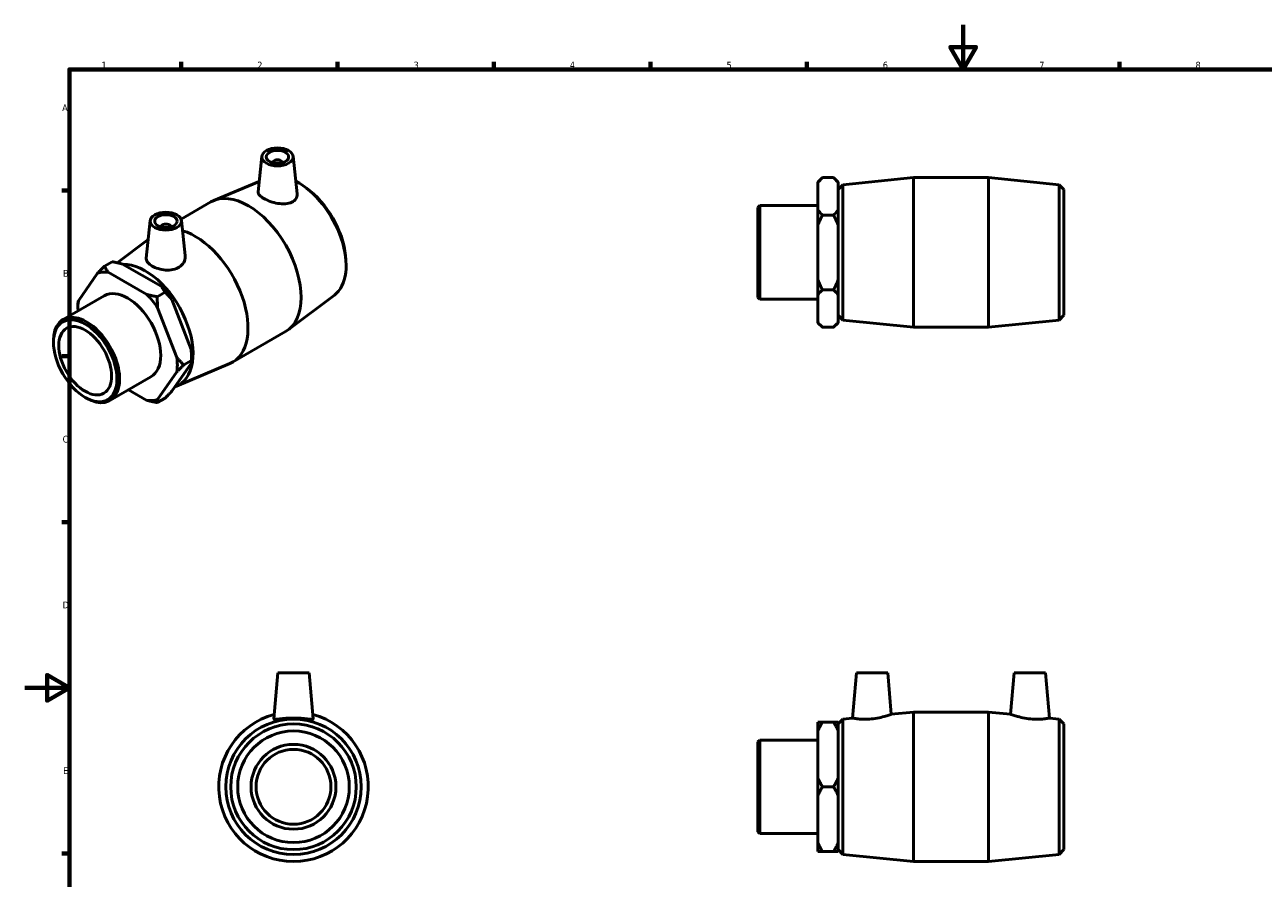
# Model space of a CAD drawing. Header units: millimetres. Extents: x 0 to 895, y -151 to 594.
# Tile 2 of 3: x 0 to 555, y 212 to 594. Entities that reach past the tile are written whole.
import ezdxf

# ---------------------------------------------------------------- set-up
doc = ezdxf.new("R2010")
doc.units = ezdxf.units.MM
doc.layers.add('Border (ANSI)', color=7, linetype='Continuous', lineweight=70)
doc.layers.add('Visible (ANSI)', color=7, linetype='Continuous', lineweight=50)
doc.styles.add('Note Text (ANSI)', font='tahoma.ttf')

# ---------------------------------------------------------------- blocks, each defined once
blk = doc.blocks.new('Borders Default Border')
at = {"layer": 'Border (ANSI)'}
for p, q in [((70.08, 574), (70.08, 577.45)), ((140.17, 574), (140.17, 577.45)), ((210.25, 574), (210.25, 577.45)), ((280.33, 574), (280.33, 577.45)), ((350.42, 574), (350.42, 577.45)), ((490.58, 574), (490.58, 577.45)), ((20, 519.75), (16.55, 519.75)), ((20, 445.5), (16.55, 445.5)), ((20, 371.25), (16.55, 371.25)), ((20, 222.75), (16.55, 222.75))]:
    blk.add_line(p, q, dxfattribs=at)
at = {"layer": 'Border (ANSI)', "flags": 128}
for points in [[(420.5, 594), (420.5, 574), (414.73, 584), (426.27, 584), (420.5, 574)], [(20, 20), (20, 574), (821, 574), (821, 20), (20, 20)], [(0, 297), (20, 297), (10, 302.77), (10, 291.23), (20, 297)]]:
    blk.add_lwpolyline(points, dxfattribs=at)
at = {"layer": 'Border (ANSI)', "color": 230, "true_color": 0xff0080, "char_height": 3.05, "attachment_point": 7, "style": 'Note Text (ANSI)'}
for s, insert in [('1', (34.35, 574.4)), ('2', (104.2, 574.4)), ('3', (174.26, 574.34)), ('4', (244.23, 574.4)), ('5', (314.48, 574.34)), ('6', (384.49, 574.34)), ('7', (454.6, 574.4)), ('8', (524.63, 574.33)), ('A', (16.78, 555.35)), ('B', (17.15, 481.1)), ('C', (16.95, 406.8)), ('D', (16.96, 332.6)), ('E', (17.21, 258.35))]:
    blk.add_mtext(s, dxfattribs=dict(at, insert=insert))

msp = doc.modelspace()

# ---------------------------------------------------------------- linework, layer by layer
at = {"layer": 'Visible (ANSI)'}
for p, q in [((106.254, 535.075), (104.556, 519.246)), ((120.227, 535.075), (122.021, 518.337)), ((111.24, 532.188), (111.24, 532.374)), ((115.24, 532.188), (115.24, 532.374)), ((105.053, 523.876), (84.654, 515.231)), ((126.239, 520.837), (125.004, 521.714)), ((355.431, 523.514), (357.441, 525.524)), ((355.431, 523.272), (355.431, 523.514)), ((355.431, 511.027), (355.431, 523.272)), ((357.441, 525.524), (362.421, 525.524)), ((364.431, 523.514), (362.421, 525.524)), ((364.431, 523.514), (364.431, 523.272)), ((364.431, 523.272), (364.431, 511.027)), ((364.531, 520.164), (366.531, 522.373)), ((366.531, 522.373), (398.198, 525.524)), ((366.531, 522.373), (366.531, 461.675)), ((398.198, 458.524), (398.198, 525.524)), ((398.198, 525.524), (431.865, 525.524)), ((431.865, 458.524), (431.865, 525.524)), ((463.531, 522.373), (431.865, 525.524)), ((463.531, 461.675), (463.531, 522.373)), ((465.531, 520.164), (463.531, 522.373)), ((364.431, 517.024), (364.531, 517.024)), ((364.531, 463.884), (364.531, 520.164)), ((465.531, 520.164), (465.531, 463.884)), ((70.074, 506.931), (83.429, 514.622)), ((328.531, 512.141), (329.369, 512.979)), ((328.531, 471.907), (328.531, 512.141)), ((329.369, 512.979), (329.369, 471.069)), ((329.369, 512.979), (355.431, 512.979)), ((355.431, 504.269), (355.431, 511.027)), ((364.431, 511.027), (364.431, 504.269)), ((56.261, 506.286), (54.46, 489.483)), ((70.234, 506.286), (71.912, 490.64)), ((357.441, 508.774), (362.421, 508.774)), ((61.248, 503.585), (61.248, 503.399)), ((65.248, 503.585), (65.248, 503.399)), ((355.431, 479.78), (355.431, 504.269)), ((364.431, 504.269), (364.431, 479.78)), ((41.474, 487.387), (55.352, 497.809)), ((143.728, 490.468), (143.866, 488.96)), ((39.199, 487.854), (35.678, 485.826)), ((54.759, 473.201), (37.442, 483.173)), ((43.806, 486.838), (61.123, 476.866)), ((32.664, 482.735), (24.005, 470.382)), ((355.431, 473.022), (355.431, 479.78)), ((364.431, 479.78), (364.431, 473.022)), ((17.215, 462.015), (35.643, 472.628)), ((62.887, 474.213), (59.366, 472.185)), ((138.718, 472.869), (118.006, 457.315)), ((328.531, 471.907), (329.369, 471.069)), ((355.431, 460.777), (355.431, 473.022)), ((362.421, 475.274), (357.441, 475.274)), ((364.431, 473.022), (364.431, 460.777)), ((23.834, 467.291), (23.834, 468.928)), ((68.196, 444.934), (59.537, 467.259)), ((65.901, 470.924), (74.56, 448.599)), ((329.369, 471.069), (355.431, 471.069)), ((364.431, 467.024), (364.531, 467.024)), ((355.431, 460.534), (355.431, 460.777)), ((364.431, 460.777), (364.431, 460.534)), ((364.531, 463.884), (366.531, 461.675)), ((366.531, 461.675), (398.198, 458.524)), ((463.531, 461.675), (431.865, 458.524)), ((465.531, 463.884), (463.531, 461.675)), ((93.059, 442.852), (116.865, 456.561)), ((355.431, 460.534), (357.441, 458.524)), ((362.421, 458.524), (357.441, 458.524)), ((364.431, 460.534), (362.421, 458.524)), ((398.198, 458.524), (431.865, 458.524)), ((12.855, 451.706), (12.855, 452.389)), ((74.731, 445.31), (74.731, 443.674)), ((59.537, 426.202), (68.196, 438.555)), ((74.56, 442.219), (65.901, 429.867)), ((67.985, 432.137), (91.834, 442.243)), ((71.21, 441.646), (74.731, 443.674)), ((38.129, 425.697), (56.558, 436.309)), ((46.502, 430.518), (54.759, 425.764)), ((27.024, 427.1), (27.615, 426.758)), ((59.366, 424.748), (62.887, 426.776)), ((113.417, 303.677), (111.615, 283.087)), ((127.417, 303.677), (113.417, 303.677)), ((127.417, 303.677), (129.218, 283.087)), ((372.681, 303.677), (370.913, 283.462)), ((372.681, 303.677), (386.681, 303.677)), ((386.681, 303.677), (388.298, 285.192)), ((443.381, 303.677), (441.764, 285.192)), ((457.381, 303.677), (443.381, 303.677)), ((457.381, 303.677), (459.15, 283.462)), ((364.531, 280.817), (366.531, 283.026)), ((366.531, 283.026), (370.913, 283.462)), ((366.531, 283.026), (366.531, 222.328)), ((388.298, 285.192), (398.198, 286.177)), ((398.198, 219.177), (398.198, 286.177)), ((398.198, 286.177), (431.865, 286.177)), ((431.865, 219.177), (431.865, 286.177)), ((441.764, 285.192), (431.865, 286.177)), ((463.531, 283.026), (459.15, 283.462)), ((463.531, 222.328), (463.531, 283.026)), ((465.531, 280.817), (463.531, 283.026)), ((355.431, 277.788), (355.431, 281.689)), ((355.431, 256.579), (355.431, 277.788)), ((362.421, 281.689), (357.441, 281.689)), ((364.431, 281.689), (364.431, 277.788)), ((364.431, 277.788), (364.431, 256.579)), ((364.431, 277.677), (364.531, 277.677)), ((364.531, 224.537), (364.531, 280.817)), ((465.531, 280.817), (465.531, 224.537)), ((328.531, 272.794), (329.369, 273.632)), ((328.531, 232.561), (328.531, 272.794)), ((329.369, 273.632), (329.369, 231.722)), ((329.369, 273.632), (355.431, 273.632)), ((355.431, 248.776), (355.431, 256.579)), ((364.431, 256.579), (364.431, 248.776)), ((357.441, 252.677), (362.421, 252.677)), ((355.431, 227.567), (355.431, 248.776)), ((364.431, 248.776), (364.431, 227.567)), ((328.531, 232.561), (329.369, 231.722)), ((329.369, 231.722), (355.431, 231.722)), ((355.431, 223.666), (355.431, 227.567)), ((364.431, 227.677), (364.531, 227.677)), ((364.431, 227.567), (364.431, 223.666)), ((357.441, 223.666), (362.421, 223.666)), ((364.531, 224.537), (366.531, 222.328)), ((366.531, 222.328), (398.198, 219.177)), ((463.531, 222.328), (431.865, 219.177)), ((465.531, 224.537), (463.531, 222.328)), ((398.198, 219.177), (431.865, 219.177))]:
    msp.add_line(p, q, dxfattribs=at)
for radius in [30.349, 28.14, 25, 19, 16.764]:
    msp.add_circle((120.417, 252.677), radius, dxfattribs=at)
msp.add_arc((120.417, 252.677), 33.5, 104.92836, 75.07164, dxfattribs=at)
for centre, major_axis, ratio in [((113.24, 534.826), (7, 0), 0.5758617), ((113.24, 534.826), (5, 0), 0.5758617), ((63.248, 506.038), (7, 0), 0.5758617), ((63.248, 506.038), (5, 0), 0.5758617), ((27.079, 443.515), (10.039, -17.433), 0.5780931), ((27.079, 443.515), (8.366, -14.527), 0.5780931)]:
    msp.add_ellipse(centre, major_axis=major_axis, ratio=ratio, dxfattribs=at)
for centre, major_axis, ratio, start_param, end_param in [((113.24, 532.374), (-2, 0), 0.5758617, 2.9729035, 6.4518745), ((122.539, 498.486), (15.145, -26.3), 0.5780931, 0.0705551, 2.4100704), ((100.147, 485.592), (-16.718, 29.031), 0.5780931, 3.1415927, 6.2831853), ((123.953, 499.301), (-14.043, 24.386), 0.5780931, 4.0402122, 5.3845657), ((63.248, 503.585), (-2, 0), 0.5758617, 2.9729035, 6.4518745), ((76.341, 471.883), (16.718, -29.031), 0.5780931, 6.2126302, 8.8807367), ((46.1, 454.468), (-15.715, 27.289), 0.5780931, 5.8990973, 6.1475419), ((53.949, 458.988), (15.145, -26.3), 0.5780931, 6.1718377, 9.1212845), ((46.1, 454.468), (-10.457, 18.159), 0.5780931, 3.1415927, 6.2831853), ((46.1, 454.468), (15.715, -27.289), 0.5780931, 1.7103071, 1.9587517), ((52.464, 458.133), (-15.715, 27.289), 0.5780931, 4.8518998, 5.1003444), ((46.1, 454.468), (-15.715, 27.289), 0.5780931, 0.6631096, 0.8427007), ((27.672, 443.856), (10.457, -18.159), 0.5780931, 5.4958534, 10.2121098), ((46.1, 454.468), (15.715, -27.289), 0.5780931, 0.6631096, 0.9115542), ((52.464, 458.133), (-15.715, 27.289), 0.5780931, 3.9289245, 4.0531468), ((46.1, 454.468), (15.715, -27.289), 0.5780931, 5.8990973, 6.1475419)]:
    msp.add_ellipse(centre, major_axis=major_axis, ratio=ratio, start_param=start_param, end_param=end_param, dxfattribs=at)
for points in [[(355.431, 523.272), (356.28, 524.363), (357.441, 525.524)], [(362.421, 525.524), (363.582, 524.363), (364.431, 523.272)], [(357.441, 508.774), (356.28, 509.935), (355.431, 511.027)], [(364.431, 511.027), (363.582, 509.935), (362.421, 508.774)], [(355.431, 504.269), (356.28, 506.452), (357.441, 508.774)], [(362.421, 508.774), (363.582, 506.452), (364.431, 504.269)], [(35.678, 485.826), (34.036, 484.182), (32.664, 482.735)], [(37.442, 483.173), (36.499, 484.407), (35.678, 485.826)], [(39.199, 487.854), (41.662, 487.381), (43.806, 486.838)], [(357.441, 475.274), (356.28, 477.597), (355.431, 479.78)], [(364.431, 479.78), (363.582, 477.597), (362.421, 475.274)], [(59.366, 472.185), (56.903, 472.658), (54.759, 473.201)], [(59.537, 467.259), (59.366, 469.595), (59.366, 472.185)], [(61.123, 476.866), (62.066, 475.631), (62.887, 474.213)], [(62.887, 474.213), (64.529, 472.568), (65.901, 470.924)], [(355.431, 473.022), (356.28, 474.113), (357.441, 475.274)], [(362.421, 475.274), (363.582, 474.113), (364.431, 473.022)], [(24.005, 470.382), (23.834, 469.626), (23.834, 468.928)], [(357.441, 458.524), (356.28, 459.685), (355.431, 460.777)], [(364.431, 460.777), (363.582, 459.685), (362.421, 458.524)], [(71.21, 441.646), (69.568, 443.29), (68.196, 444.934)], [(74.56, 448.599), (74.731, 446.263), (74.731, 443.674)], [(68.196, 438.555), (69.568, 440.001), (71.21, 441.646)], [(74.731, 443.674), (74.731, 442.975), (74.56, 442.219)], [(65.901, 429.867), (64.529, 428.42), (62.887, 426.776)], [(54.759, 425.764), (56.903, 425.221), (59.366, 424.748)], [(59.366, 424.748), (59.366, 425.446), (59.537, 426.202)], [(357.441, 281.689), (356.28, 281.689), (355.431, 281.689)], [(355.431, 277.788), (356.28, 279.678), (357.441, 281.689)], [(364.431, 281.689), (363.582, 281.689), (362.421, 281.689)], [(362.421, 281.689), (363.582, 279.678), (364.431, 277.788)], [(357.441, 252.677), (356.28, 254.689), (355.431, 256.579)], [(364.431, 256.579), (363.582, 254.689), (362.421, 252.677)], [(355.431, 248.776), (356.28, 250.666), (357.441, 252.677)], [(362.421, 252.677), (363.582, 250.666), (364.431, 248.776)], [(357.441, 223.666), (356.28, 225.677), (355.431, 227.567)], [(364.431, 227.567), (363.582, 225.677), (362.421, 223.666)], [(355.431, 223.666), (356.28, 223.666), (357.441, 223.666)], [(362.421, 223.666), (363.582, 223.666), (364.431, 223.666)]]:
    msp.add_rational_spline(points, [1, 1.00241153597, 1], degree=2, dxfattribs=at)
for points, knots in [([(119.686, 514.513), (118.902, 514.125), (117.902, 513.871), (115.71, 513.713), (114.518, 513.804), (112.298, 514.188), (111.121, 514.503), (108.942, 515.284), (107.941, 515.748), (106.353, 516.662), (105.67, 517.169), (104.768, 518.162), (104.549, 518.651), (104.548, 519.144), (104.551, 519.195), (104.557, 519.246)], [0, 0, 0, 0, 0.3437015, 0.3437015, 0.687403, 0.687403, 1.0242268, 1.0242268, 1.3610505, 1.3610505, 1.6978743, 1.6978743, 2.0346981, 2.0346981, 2.0732381, 2.0732381, 2.0732381, 2.0732381]), ([(122.021, 518.337), (122.031, 518.247), (122.037, 518.157), (122.062, 517.384), (121.875, 516.66), (121.056, 515.406), (120.423, 514.878), (119.686, 514.513)], [4.62750253, 4.62750253, 4.62750253, 4.62750253, 4.66945401, 4.66945401, 4.99257451, 4.99257451, 5.31569501, 5.31569501, 5.31569501, 5.31569501]), ([(69.245, 485.466), (68.466, 484.958), (67.486, 484.557), (65.353, 484.112), (64.201, 484.064), (62.046, 484.222), (60.897, 484.439), (58.781, 485.079), (57.814, 485.499), (56.281, 486.382), (55.611, 486.904), (54.705, 488.004), (54.47, 488.584), (54.443, 489.253), (54.448, 489.367), (54.46, 489.483)], [0, 0, 0, 0, 0.3231205, 0.3231205, 0.646241, 0.646241, 0.971519, 0.971519, 1.296797, 1.296797, 1.622075, 1.622075, 1.9473529, 1.9473529, 2.0130511, 2.0130511, 2.0130511, 2.0130511]), ([(71.911, 490.64), (71.93, 490.467), (71.94, 490.295), (71.94, 489.285), (71.713, 488.377), (70.78, 486.736), (70.073, 486.006), (69.245, 485.466)], [4.55849565, 4.55849565, 4.55849565, 4.55849565, 4.62829202, 4.62829202, 4.97199352, 4.97199352, 5.31569501, 5.31569501, 5.31569501, 5.31569501]), ([(129.218, 283.087), (129.219, 283.076), (129.218, 283.065), (129.185, 282.952), (128.94, 282.908), (128.011, 282.94), (127.328, 283.013), (125.774, 283.176), (124.795, 283.275), (122.658, 283.42), (121.501, 283.462), (119.332, 283.462), (118.175, 283.42), (116.039, 283.275), (115.059, 283.176), (113.505, 283.013), (112.822, 282.94), (111.893, 282.908), (111.648, 282.952), (111.618, 283.055)], [2.690386, 2.690386, 2.690386, 2.690386, 2.7221011, 2.7221011, 3.0452216, 3.0452216, 3.3683421, 3.3683421, 3.6936201, 3.6936201, 4.018898, 4.018898, 4.344176, 4.344176, 4.669454, 4.669454, 4.9925745, 4.9925745, 5.315695, 5.315695, 5.315695, 5.315695]), ([(379.364, 283.055), (378.292, 282.952), (377.152, 282.908), (375.064, 282.94), (374.117, 283.013), (372.624, 283.176), (371.978, 283.275), (371.122, 283.42), (370.913, 283.462), (370.913, 283.462)], [0, 0, 0, 0, 0.3231205, 0.3231205, 0.646241, 0.646241, 0.971519, 0.971519, 1.296797, 1.296797, 1.296797, 1.296797]), ([(388.298, 285.192), (388.298, 285.192), (388.073, 285.106), (387.17, 284.786), (386.493, 284.555), (384.924, 284.086), (383.921, 283.815), (381.711, 283.352), (380.504, 283.164), (379.364, 283.055)], [3.9546445, 3.9546445, 3.9546445, 3.9546445, 4.2914682, 4.2914682, 4.628292, 4.628292, 4.9719935, 4.9719935, 5.315695, 5.315695, 5.315695, 5.315695]), ([(450.698, 283.055), (449.558, 283.164), (448.351, 283.352), (446.142, 283.815), (445.138, 284.086), (443.57, 284.555), (442.892, 284.786), (441.989, 285.106), (441.764, 285.192), (441.764, 285.192)], [0, 0, 0, 0, 0.3437015, 0.3437015, 0.687403, 0.687403, 1.0242268, 1.0242268, 1.3610505, 1.3610505, 1.3610505, 1.3610505]), ([(459.15, 283.462), (459.15, 283.462), (458.94, 283.42), (458.084, 283.275), (457.438, 283.176), (455.945, 283.013), (454.998, 282.94), (452.911, 282.908), (451.77, 282.952), (450.698, 283.055)], [4.018898, 4.018898, 4.018898, 4.018898, 4.344176, 4.344176, 4.669454, 4.669454, 4.9925745, 4.9925745, 5.315695, 5.315695, 5.315695, 5.315695])]:
    msp.add_open_spline(points, degree=3, knots=knots, dxfattribs=at)
msp.add_open_spline([(111.618, 283.055), (111.615, 283.065), (111.614, 283.076), (111.615, 283.087)], degree=3, dxfattribs=at)

# ---------------------------------------------------------------- block references
msp.add_blockref('Borders Default Border', (0, 0))

doc.saveas('drawing.dxf')
